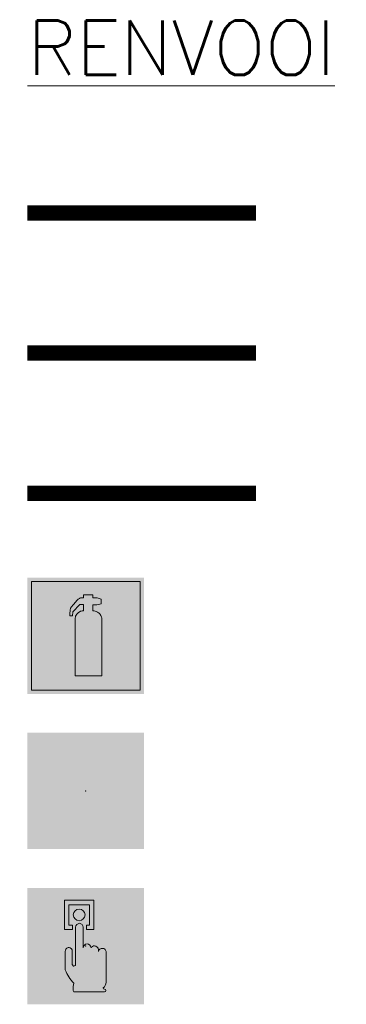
# Model space of a CAD drawing. Header units: millimetres. Extents: x -13022 to 1371524, y -38729 to 632593.
# Tile 6 of 256: x 331932 to 333194, y 487514 to 491321. Entities that reach past the tile are written whole.
import ezdxf

# ---------------------------------------------------------------- set-up
doc = ezdxf.new("R2010")
doc.units = ezdxf.units.MM
doc.header["$LTSCALE"] = 35
doc.linetypes.add('AI9-LType1', pattern=[1.69333, 0.846665, -0.846665])
doc.layers.add('Al65----_beveiliging-inst', color=92, linetype='Continuous', lineweight=9)
doc.layers.add('brandveiligheid voorzieningen', color=10, linetype='Continuous', lineweight=9)
doc.layers.add('At$1a---_tekst', color=2, linetype='Continuous')
doc.styles.add('Algemeen', font='simplex.shx', dxfattribs={"height": 2.5})

# ---------------------------------------------------------------- blocks, each defined once
blk = doc.blocks.new('Handbrandmelder')
at = {"layer": 'brandveiligheid voorzieningen', "true_color": 0xffffff}
h = blk.add_hatch(color=7, dxfattribs=at)
h.paths.add_polyline_path([(-1.362300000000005, 6.704000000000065), (-1.362300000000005, 4.817999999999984), (-0.8615999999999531, 4.817999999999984), (-0.8615999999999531, 5.105000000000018), (-1.086699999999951, 5.105000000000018), (-1.086699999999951, 6.416000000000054), (0.2412000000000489, 6.416000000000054), (0.2412000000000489, 5.105000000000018), (0.04229999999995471, 5.105000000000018), (0.04229999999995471, 4.817999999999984), (0.5291999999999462, 4.817999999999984), (0.5291999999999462, 6.704000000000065)])
edge = h.paths.add_edge_path()
edge.add_line((-0.7744000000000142, 0.7949999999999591), (1.217199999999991, 0.7949999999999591))
edge.add_arc((1.184803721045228, 0.9150839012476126), 0.1243770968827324, 285.0978454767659, 344.5738128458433)
edge.add_arc((1.195484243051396, 0.8747174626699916), 0.109458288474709, 3.814851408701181, 78.55699892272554)
edge.add_arc((1.215450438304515, 1.081053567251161), 0.09906901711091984, 186.406081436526, 271.01189771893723, ccw=False)
edge.add_arc((0.8951311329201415, 1.429528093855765), 0.4224763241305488, 301.679206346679, 358.7077007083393)
edge.add_line((1.317499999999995, 1.419999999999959), (1.317499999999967, 3.355999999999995))
edge.add_arc((1.081486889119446, 3.369604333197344), 0.2364048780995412, 356.7009913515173, 450.505791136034)
edge.add_arc((1.075081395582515, 3.342345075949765), 0.2636902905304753, 89.06159279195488, 168.7031401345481)
edge.add_line((0.8165000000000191, 3.394000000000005), (0.8164999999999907, 3.518000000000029))
edge.add_arc((0.5556438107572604, 3.507110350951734), 0.2610833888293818, 2.390469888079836, 87.79258356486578)
edge.add_arc((0.5704530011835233, 3.50642776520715), 0.2616154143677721, 91.0410009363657, 151.5647371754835)
edge.add_line((0.3404000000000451, 3.630999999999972), (0.3404000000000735, 3.643000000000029))
edge.add_arc((0.0797851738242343, 3.632360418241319), 0.260831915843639, 2.337797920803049, 87.79954707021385)
edge.add_arc((0.09911405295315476, 3.633166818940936), 0.2600000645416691, 92.05296153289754, 177.8325614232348)
edge.add_line((-0.1607000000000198, 3.643000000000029), (-0.1607000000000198, 4.966999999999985))
edge.add_arc((-0.4109663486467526, 4.968042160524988), 0.2502685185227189, 359.7614099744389, 447.1448072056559)
edge.add_arc((-0.3888415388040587, 4.957652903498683), 0.2605261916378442, 92.12460751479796, 177.9439144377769)
edge.add_line((-0.6491999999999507, 4.966999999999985), (-0.6491999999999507, 2.557000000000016))
edge.add_arc((-0.7221004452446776, 2.557732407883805), 0.07290412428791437, 299.05017427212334, 359.42438665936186, ccw=False)
edge.add_line((-0.6866999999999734, 2.494000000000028), (-0.7617999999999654, 2.456999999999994))
edge.add_line((-0.7617999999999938, 2.456999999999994), (-0.7867999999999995, 2.456999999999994))
edge.add_line((-0.7867999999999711, 2.456999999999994), (-0.874499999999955, 2.56899999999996))
edge.add_line((-0.8745000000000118, 2.56899999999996), (-0.8745000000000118, 3.418999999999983))
edge.add_arc((-1.086056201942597, 3.443345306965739), 0.2129523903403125, 353.4354350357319, 446.9700572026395)
edge.add_arc((-1.078000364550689, 3.420914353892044), 0.2351074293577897, 89.22004572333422, 180.4665340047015)
edge.add_line((-1.313099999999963, 3.418999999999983), (-1.313099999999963, 2.281999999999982))
edge.add_line((-1.313099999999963, 2.282000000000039), (-1.313099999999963, 2.219000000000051))
edge.add_arc((0.9800915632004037, 3.05278358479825), 2.44006610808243, 199.9808058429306, 224.0251806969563)
edge.add_arc((-28.56458777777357, 4.729210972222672), 27.99404121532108, 352.66871906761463, 353.08124823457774, ccw=False)
edge.add_arc((-0.07303414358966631, 1.025300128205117), 0.7382087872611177, 169.7231517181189, 198.1780845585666)
edge = h.paths.add_edge_path(flags=17)
edge.add_arc((-0.4353433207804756, 5.779888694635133), 0.3920893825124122, 271.8332605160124, 357.9700289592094)
edge.add_arc((-0.4344971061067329, 5.742470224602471), 0.3917044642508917, 3.443843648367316, 88.28877503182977)
edge.add_arc((-0.4184133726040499, 5.749796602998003), 0.3842284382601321, 90.65414391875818, 177.5830480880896)
edge.add_arc((-0.4087352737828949, 5.781623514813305), 0.3938747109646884, 182.2733025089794, 267.9536111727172)
at = {"layer": 'Al65----_beveiliging-inst', "color": 7, "true_color": 0xffffff}
blk.add_solid([(-3.75, 0), (3.75, 0), (-3.75, 7.5), (3.75, 7.5)], dxfattribs=at)
at = {"layer": 'Al65----_beveiliging-inst', "color": 10}
blk.add_solid([(-3.5, 0.25), (3.5, 0.25), (-3.5, 7.25), (3.5, 7.25)], dxfattribs=at)
at = {"layer": 'brandveiligheid voorzieningen', "color": 7, "true_color": 0xffffff}
for points in [[(-1.362300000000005, 6.704000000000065), (-1.362300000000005, 4.818000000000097)], [(0.5291999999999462, 6.704000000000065), (-1.362300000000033, 6.704000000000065)], [(-1.086699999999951, 5.105000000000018), (-1.086699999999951, 6.416000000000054)], [(-1.086699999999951, 6.416000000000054), (0.2412000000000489, 6.416000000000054)], [(0.2412000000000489, 6.416000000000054), (0.2412000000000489, 5.105000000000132)], [(0.5291999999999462, 4.817999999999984), (0.5291999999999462, 6.704000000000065)], [(-0.8615999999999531, 5.105000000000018), (-1.086699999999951, 5.105000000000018)], [(-0.8615999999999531, 4.817999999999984), (-0.8615999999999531, 5.105000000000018)], [(0.2412000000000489, 5.105000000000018), (0.04230000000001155, 5.105000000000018)], [(0.04229999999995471, 5.105000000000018), (0.04229999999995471, 4.817999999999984)], [(-1.362300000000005, 4.817999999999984), (-0.8616000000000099, 4.817999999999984)], [(-0.6491999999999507, 4.966999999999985), (-0.6491999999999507, 2.557000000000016)], [(-0.1607000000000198, 3.643000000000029), (-0.1607000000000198, 4.966999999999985)], [(0.04229999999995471, 4.817999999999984), (0.5291999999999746, 4.817999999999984)], [(-1.313099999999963, 3.418999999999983), (-1.313099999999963, 2.281999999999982)], [(-0.8745000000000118, 2.56899999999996), (-0.8745000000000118, 3.418999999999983)], [(0.3404000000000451, 3.630999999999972), (0.3404000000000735, 3.643000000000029)], [(0.8165000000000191, 3.394000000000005), (0.8164999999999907, 3.518000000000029)], [(1.317499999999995, 1.419999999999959), (1.317499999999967, 3.355999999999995)], [(-0.7867999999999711, 2.456999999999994), (-0.874499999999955, 2.56899999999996)], [(-1.313099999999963, 2.282000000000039), (-1.313099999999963, 2.219000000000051)], [(-0.7617999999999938, 2.456999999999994), (-0.7867999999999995, 2.456999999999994)], [(-0.6866999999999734, 2.494000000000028), (-0.7617999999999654, 2.456999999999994)], [(-0.7744000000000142, 0.7949999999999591), (1.217199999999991, 0.7949999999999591)]]:
    blk.add_lwpolyline(points, dxfattribs=at)
for points in [[(-0.802299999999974, 5.765999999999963, -0.3986000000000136), (-0.4227999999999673, 6.134000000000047)], [(-0.4228000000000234, 5.388000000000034, -0.3922999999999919), (-0.8023000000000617, 5.765999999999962)], [(-0.4228000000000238, 6.133999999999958, -0.3880999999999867), (-0.04350000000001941, 5.765999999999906)], [(-0.04349999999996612, 5.76600000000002, -0.39459999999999), (-0.4227999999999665, 5.388000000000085)], [(-0.3984999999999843, 5.217999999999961, 0.392999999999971), (-0.6491999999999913, 4.966999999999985)], [(-0.1606999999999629, 4.966999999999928, 0.4008999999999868), (-0.3984999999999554, 5.217999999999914)], [(0.08979999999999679, 3.892999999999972, 0.3927999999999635), (-0.1606999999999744, 3.643000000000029)], [(0.3404000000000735, 3.643000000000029, 0.3912000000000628), (0.08980000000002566, 3.892999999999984)], [(-1.074800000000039, 3.655999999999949, 0.4206000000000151), (-1.313100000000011, 3.418999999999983)], [(-0.874499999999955, 3.418999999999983, 0.4324000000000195), (-1.074799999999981, 3.655999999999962)], [(0.5657000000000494, 3.768000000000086, 0.2703999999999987), (0.3404000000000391, 3.631000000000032)], [(0.8164999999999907, 3.518000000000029, 0.3909000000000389), (0.5657000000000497, 3.768000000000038)], [(1.079399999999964, 3.605999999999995, 0.3622000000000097), (0.8164999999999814, 3.394000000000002)], [(1.317499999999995, 3.355999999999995, 0.4338000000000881), (1.079399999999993, 3.605999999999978)], [(-0.6491999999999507, 2.557000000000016, -0.269699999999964), (-0.6866999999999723, 2.494000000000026)], [(-1.31310000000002, 2.219000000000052, 0.1053000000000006), (-0.7744000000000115, 1.35700000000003)], [(-0.7743999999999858, 1.356999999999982, -0.00180000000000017), (-0.7993999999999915, 1.156999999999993)], [(1.11699999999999, 1.069999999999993, 0.2540999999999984), (1.317500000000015, 1.419999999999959)], [(-0.7994000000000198, 1.156999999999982, 0.1247999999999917), (-0.7744000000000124, 0.79499999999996)], [(1.217200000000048, 0.981999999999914, -0.3869000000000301), (1.117000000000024, 1.069999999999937)], [(1.304699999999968, 0.882000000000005, 0.338199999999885), (1.217199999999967, 0.9819999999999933)], [(1.217200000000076, 0.7949999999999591, 0.2655000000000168), (1.304700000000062, 0.8820000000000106)]]:
    blk.add_lwpolyline(points, format="xyb", dxfattribs=at)
blk.add_point((0, 3.75), dxfattribs=at)
blk = doc.blocks.new('Handbrandblusser')
at = {"ltscale": 0.1}
h = blk.add_hatch(color=10, dxfattribs=at)
h.paths.add_polyline_path([(15.58817086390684, 7.19129838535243), (8.58817086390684, 7.191298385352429), (8.58817086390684, 0.1912983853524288), (15.58817086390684, 0.1912983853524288)])
h.paths.add_polyline_path([(11.40672454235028, 1.098164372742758), (13.12900348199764, 1.098164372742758), (13.12900348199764, 4.758457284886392), (13.12677351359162, 4.788704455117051), (13.12008360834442, 4.836965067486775), (13.1104204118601, 4.880023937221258), (13.08886405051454, 4.945816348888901), (13.06414856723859, 4.998700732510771), (13.02586744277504, 5.058231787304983), (12.9868429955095, 5.10755201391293), (12.95413679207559, 5.140689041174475), (12.91511234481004, 5.174693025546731), (12.85471736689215, 5.214862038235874), (12.8034280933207, 5.240967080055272), (12.75566960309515, 5.259943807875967), (12.69731876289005, 5.276512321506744), (12.64287036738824, 5.285856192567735), (12.59604103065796, 5.28951667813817), (12.54084931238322, 5.286337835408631), (12.54084931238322, 5.674156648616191), (12.81457793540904, 5.67415664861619), (13.0845899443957, 5.754687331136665), (13.0845899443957, 6.042806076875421), (12.81532125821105, 6.123336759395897), (12.53954849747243, 6.123336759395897), (12.53954849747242, 6.319943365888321), (11.93857200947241, 6.319943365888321), (11.93857200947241, 6.126611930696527), (11.75088300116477, 6.127189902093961), (11.71873428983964, 6.117557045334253), (11.67878068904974, 6.100892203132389), (11.63603962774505, 6.075461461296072), (11.59274107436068, 6.04087950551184), (11.52677117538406, 5.963623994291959), (11.43701494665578, 5.860263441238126), (11.3073051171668, 5.71442198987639), (11.15195065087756, 5.537081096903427), (11.1285359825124, 5.493347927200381), (11.1142270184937, 5.460018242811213), (11.10103303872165, 5.420716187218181), (11.09192733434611, 5.385170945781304), (11.08560909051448, 5.350011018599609), (11.08282162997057, 5.317451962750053), (11.08207830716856, 5.281714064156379), (11.08300746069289, 5.251563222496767), (11.07384385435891, 5.179348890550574), (11.07204344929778, 5.126432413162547), (11.07018514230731, 5.071814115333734), (11.06888432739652, 4.982228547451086), (11.2439368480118, 4.982228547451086), (11.25973245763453, 5.227384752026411), (11.71483184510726, 5.697949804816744), (11.93857200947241, 5.697949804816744), (11.93857200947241, 5.305699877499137), (11.91645815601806, 5.30415862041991), (11.8861677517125, 5.30107610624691), (11.84937327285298, 5.295007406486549), (11.80533139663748, 5.284411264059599), (11.761289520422, 5.269672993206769), (11.72170758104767, 5.252333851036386), (11.68881554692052, 5.235669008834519), (11.65592351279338, 5.215440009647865), (11.6274914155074, 5.195018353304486), (11.59980264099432, 5.173633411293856), (11.5775029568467, 5.152922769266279), (11.5553891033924, 5.130767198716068), (11.53234609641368, 5.105047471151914), (11.51320553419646, 5.080387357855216), (11.49871073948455, 5.059291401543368), (11.48718923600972, 5.041566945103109), (11.47343776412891, 5.017484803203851), (11.46024378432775, 4.99166874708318), (11.45039475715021, 4.969513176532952), (11.4394307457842, 4.941288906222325), (11.42883839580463, 4.909307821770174), (11.42103350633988, 4.880698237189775), (11.41360027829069, 4.843515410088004), (11.40858284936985, 4.803635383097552), (11.40672454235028, 4.773002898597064)], flags=16)
at = {"layer": 'brandveiligheid voorzieningen', "ltscale": 0.1, "true_color": 0xffffff}
blk.add_hatch(color=7, dxfattribs=at).paths.add_polyline_path([(13.12900348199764, 4.758457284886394), (13.12677351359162, 4.788704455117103), (13.12008360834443, 4.836965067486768), (13.11042041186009, 4.880023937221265), (13.08886405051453, 4.945816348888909), (13.06414856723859, 4.998700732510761), (13.02586744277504, 5.058231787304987), (12.98684299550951, 5.107552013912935), (12.95413679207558, 5.14068904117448), (12.91511234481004, 5.174693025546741), (12.85471736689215, 5.214862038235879), (12.8034280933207, 5.240967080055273), (12.75566960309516, 5.259943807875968), (12.69731876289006, 5.276512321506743), (12.64287036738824, 5.285856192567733), (12.59604103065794, 5.28951667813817), (12.54084931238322, 5.286337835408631), (12.54084931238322, 5.674156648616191), (12.81457793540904, 5.67415664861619), (13.0845899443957, 5.754687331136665), (13.0845899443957, 6.042806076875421), (12.81532125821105, 6.123336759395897), (12.53954849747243, 6.123336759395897), (12.53954849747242, 6.319943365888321), (11.93857200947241, 6.319943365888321), (11.93857200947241, 6.126611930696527), (11.75088300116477, 6.127189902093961), (11.71873428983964, 6.117557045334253), (11.67878068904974, 6.100892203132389), (11.63603962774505, 6.075461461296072), (11.59274107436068, 6.04087950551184), (11.52677117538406, 5.963623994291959), (11.43701494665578, 5.860263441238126), (11.3073051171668, 5.71442198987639), (11.15195065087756, 5.537081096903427), (11.1285359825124, 5.493347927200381), (11.1142270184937, 5.460018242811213), (11.10103303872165, 5.420716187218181), (11.09192733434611, 5.385170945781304), (11.08560909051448, 5.350011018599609), (11.08282162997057, 5.317451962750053), (11.08207830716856, 5.281714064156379), (11.08300746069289, 5.251563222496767), (11.07384385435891, 5.179348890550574), (11.07204344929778, 5.126432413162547), (11.07018514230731, 5.071814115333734), (11.06888432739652, 4.982228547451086), (11.2439368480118, 4.982228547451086), (11.25973245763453, 5.227384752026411), (11.71483184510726, 5.697949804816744), (11.93857200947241, 5.697949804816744), (11.93857200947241, 5.305699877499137), (11.91645815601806, 5.30415862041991), (11.8861677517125, 5.30107610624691), (11.84937327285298, 5.295007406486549), (11.80533139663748, 5.284411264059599), (11.761289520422, 5.269672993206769), (11.72170758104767, 5.252333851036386), (11.68881554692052, 5.235669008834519), (11.65592351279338, 5.215440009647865), (11.6274914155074, 5.195018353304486), (11.59980264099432, 5.173633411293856), (11.5775029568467, 5.152922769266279), (11.5553891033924, 5.130767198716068), (11.53234609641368, 5.105047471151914), (11.51320553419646, 5.080387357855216), (11.49871073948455, 5.059291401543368), (11.48718923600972, 5.041566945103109), (11.47343776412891, 5.017484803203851), (11.46024378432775, 4.99166874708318), (11.45039475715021, 4.969513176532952), (11.4394307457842, 4.941288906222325), (11.42883839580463, 4.909307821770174), (11.42103350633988, 4.880698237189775), (11.41360027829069, 4.843515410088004), (11.40858284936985, 4.803635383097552), (11.40672454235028, 4.773002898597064), (11.40672454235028, 1.098164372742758), (13.12900348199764, 1.098164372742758)])
at = {"color": 10, "lineweight": 5, "ltscale": 0.1}
blk.add_lwpolyline([(11.40672454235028, 1.099223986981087), (11.40672454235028, 4.773002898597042), (11.40858284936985, 4.803635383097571), (11.41360027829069, 4.843515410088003), (11.42103350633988, 4.88069823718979), (11.42883839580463, 4.909307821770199), (11.43943074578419, 4.941288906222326), (11.45039475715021, 4.969513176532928), (11.46024378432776, 4.991668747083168), (11.4734377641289, 5.017484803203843), (11.48718923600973, 5.041566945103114), (11.49871073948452, 5.059291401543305), (11.51320553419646, 5.080387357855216), (11.53234609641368, 5.10504747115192), (11.55538910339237, 5.130767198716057), (11.57750295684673, 5.152922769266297), (11.59980264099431, 5.173633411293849), (11.62749141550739, 5.195018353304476), (11.65592351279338, 5.215440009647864), (11.68881554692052, 5.23566900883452), (11.72170758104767, 5.252333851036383), (11.761289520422, 5.269672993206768), (11.80533139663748, 5.284411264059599), (11.84937327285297, 5.295007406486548), (11.88616775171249, 5.30107610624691), (11.91645815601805, 5.304158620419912), (11.93857200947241, 5.305699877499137), (11.93857200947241, 5.697949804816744), (11.71483184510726, 5.697949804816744), (11.25973245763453, 5.22738475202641), (11.2439368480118, 4.982228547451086), (11.06888432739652, 4.982228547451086), (11.07018514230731, 5.071814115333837), (11.07204344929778, 5.126432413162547), (11.07384385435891, 5.179348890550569), (11.0830074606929, 5.25156322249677), (11.08207830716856, 5.281714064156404), (11.08282162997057, 5.317451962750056), (11.08560909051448, 5.350011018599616), (11.09192733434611, 5.385170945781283), (11.10103303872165, 5.420716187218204), (11.11422701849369, 5.460018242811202), (11.1285359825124, 5.493347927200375), (11.15195065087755, 5.537081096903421), (11.30730511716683, 5.714421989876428), (11.43701494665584, 5.860263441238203), (11.52677117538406, 5.963623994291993), (11.59274107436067, 6.040879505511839), (11.63603962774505, 6.075461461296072), (11.67878068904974, 6.100892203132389), (11.71873428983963, 6.117557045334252), (11.75088300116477, 6.12718990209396), (11.93857200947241, 6.126611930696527), (11.93857200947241, 6.319943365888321), (12.53954849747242, 6.319943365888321), (12.53954849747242, 6.123336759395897), (12.81532125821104, 6.123336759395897), (13.0845899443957, 6.042806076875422), (13.0845899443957, 5.754687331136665), (12.81457793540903, 5.67415664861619), (12.54084931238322, 5.67415664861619), (12.54084931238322, 5.286337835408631), (12.59604103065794, 5.28951667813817), (12.64287036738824, 5.285856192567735), (12.69731876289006, 5.276512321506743), (12.75566960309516, 5.25994380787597), (12.80342809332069, 5.24096708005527), (12.85471736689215, 5.214862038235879), (12.91511234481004, 5.17469302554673), (12.95413679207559, 5.140689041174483), (12.98684299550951, 5.107552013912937), (13.02586744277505, 5.058231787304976), (13.06414856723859, 4.99870073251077), (13.08886405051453, 4.945816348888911), (13.1104204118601, 4.880023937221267), (13.12008360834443, 4.836965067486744), (13.12677351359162, 4.788704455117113), (13.12900348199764, 4.75845728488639), (13.12900348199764, 1.098164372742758), (11.40672454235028, 1.098164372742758)], dxfattribs=at)
at = {"layer": 'Al65----_beveiliging-inst', "color": 7, "true_color": 0xffffff}
blk.add_solid([(8.33817086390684, -0.05870161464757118), (15.83817086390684, -0.05870161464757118), (8.33817086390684, 7.441298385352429), (15.83817086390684, 7.441298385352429)], dxfattribs=at)
at = {"layer": 'brandveiligheid voorzieningen', "color": 10, "ltscale": 0.1}
blk.add_lwpolyline([(8.58817086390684, 0.1912983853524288), (15.58817086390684, 0.1912983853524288), (15.58817086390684, 7.191298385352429), (8.58817086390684, 7.191298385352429)], close=True, dxfattribs=at)

msp = doc.modelspace()

# ---------------------------------------------------------------- hatches: boundary and pattern name
at = {"layer": 'Al65----_beveiliging-inst', "linetype": 'Continuous', "true_color": 0xffffff}
h = msp.add_hatch(color=7, dxfattribs=at)
h.paths.add_polyline_path([(332078.6688729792, 488245.0684114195), (332068.6008729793, 488245.0684114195), (332056.9368729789, 488255.9284114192), (332056.9368729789, 488503.1284114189), (332067.8988729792, 488513.9284114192), (332078.6688729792, 488513.9284114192)])
edge = h.paths.add_edge_path()
edge.add_arc((332197.7549856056, 488479.9222987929), 11.57324020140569, 92.01095951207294, 177.989040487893)
edge.add_line((332186.1888729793, 488480.3284114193), (332186.1708729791, 488480.3284114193))
edge.add_line((332186.1708729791, 488480.3284114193), (332186.1708729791, 488276.2084114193))
edge.add_line((332186.1708729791, 488276.2084114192), (332186.1888729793, 488276.2084114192))
edge.add_arc((332197.7903486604, 488276.7753379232), 11.61531935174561, 182.7976335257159, 267.8217742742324)
edge.add_arc((332196.8920932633, 488276.7718825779), 11.61245842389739, 272.2543291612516, 357.2187455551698)
edge.add_line((332208.4908729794, 488276.2084114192), (332208.5448729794, 488276.2084114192))
edge.add_line((332208.5448729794, 488276.2084114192), (332208.5448729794, 488480.3284114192))
edge.add_line((332208.5448729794, 488480.3284114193), (332208.4908729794, 488480.3284114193))
edge.add_arc((332196.9171063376, 488479.9153266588), 11.58113609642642, 2.044102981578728, 87.86340990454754)
edge = h.paths.add_edge_path()
edge.add_arc((332152.7353874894, 488479.911896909), 11.58400503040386, 92.06057133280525, 177.9394286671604)
edge.add_line((332141.158872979, 488480.3284114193), (332141.1348729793, 488480.3284114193))
edge.add_line((332141.1348729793, 488480.3284114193), (332141.1348729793, 488276.2084114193))
edge.add_line((332141.1348729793, 488276.2084114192), (332141.1588729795, 488276.2084114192))
edge.add_arc((332152.7813950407, 488276.7966130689), 11.63739662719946, 182.8971976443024, 267.7222101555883)
edge.add_arc((332151.8572410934, 488276.8020309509), 11.64277490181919, 272.2723529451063, 357.0774452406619)
edge.add_line((332163.4848729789, 488276.2084114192), (332163.502872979, 488276.2084114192))
edge.add_line((332163.502872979, 488276.2084114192), (332163.502872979, 488480.3284114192))
edge.add_line((332163.502872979, 488480.3284114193), (332163.4848729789, 488480.3284114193))
edge.add_arc((332151.8970204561, 488479.9003304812), 11.59575695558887, 2.115670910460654, 87.91512499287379)
edge = h.paths.add_edge_path()
edge.add_arc((332109.6793874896, 488479.8990011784), 11.59646763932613, 91.99902916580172, 177.8778865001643)
edge.add_line((332098.0908729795, 488480.3284114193), (332098.0908729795, 488206.1884114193))
edge.add_line((332098.0908729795, 488206.1884114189), (332120.4588729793, 488206.1884114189))
edge.add_line((332120.4588729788, 488206.1884114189), (332120.4588729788, 488480.3284114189))
edge.add_line((332120.4588729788, 488480.3284114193), (332120.4168729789, 488480.3284114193))
edge.add_arc((332108.8389336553, 488479.9111607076), 11.58545541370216, 2.06395649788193, 87.84355638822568)
h.paths.add_polyline_path([(332120.5488729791, 488180.2084114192), (332116.4568729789, 488156.1484114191), (332102.110872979, 488156.1484114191), (332098.036872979, 488180.3884114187), (332098.036872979, 488189.8684114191), (332120.5488729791, 488189.8684114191)])
edge = h.paths.add_edge_path()
edge.add_line((332247.496872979, 488383.4327099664), (332247.496872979, 488503.1284114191))
edge.add_line((332247.496872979, 488503.1284114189), (332236.5108729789, 488513.9284114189))
edge.add_line((332236.5108729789, 488513.9284114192), (332225.7648729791, 488513.9284114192))
edge.add_line((332225.7648729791, 488513.9284114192), (332225.7648729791, 488245.0684114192))
edge.add_line((332225.7648729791, 488245.0684114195), (332235.8268729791, 488245.0684114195))
edge.add_line((332235.8268729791, 488245.0684114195), (332247.496872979, 488255.9284114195))
edge.add_line((332247.496872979, 488255.9284114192), (332247.496872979, 488371.1884114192))
edge.add_line((332247.496872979, 488371.1884114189), (332260.8228729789, 488371.1884114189))
edge.add_arc((332300.6487297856, 488374.4662506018), 39.96051926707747, 184.7050839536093, 271.9304783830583)
edge.add_arc((332300.2952912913, 488379.5105956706), 45.01428082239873, 272.1638024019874, 357.8838316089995)
edge.add_arc((332300.3599984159, 488376.1886231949), 44.94952935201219, 2.116161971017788, 87.9156160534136)
edge.add_arc((332303.3476342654, 488376.6578055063), 44.47118538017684, 91.74313928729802, 171.2428322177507)
edge.add_arc((332248.5468729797, 474823.4305810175), 13560.00216960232, 89.95416337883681, 90.00443661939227)
edge = h.paths.add_edge_path(flags=16)
edge.add_line((332295.610872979, 488371.1884114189), (332295.610872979, 488348.088411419))
edge.add_arc((332302.7147962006, 488378.5205000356), 31.2502438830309, 193.5695191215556, 256.860438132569, ccw=False)
edge.add_line((332272.3368729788, 488371.1884114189), (332295.610872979, 488371.1884114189))
edge = h.paths.add_edge_path(flags=16)
edge.add_line((332295.610872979, 488407.5484114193), (332295.610872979, 488383.4284114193))
edge.add_line((332295.610872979, 488383.4284114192), (332272.1268729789, 488383.4284114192))
edge.add_arc((332302.7281359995, 488377.1264324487), 31.24343510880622, 103.16759908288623, 168.3632784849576, ccw=False)
edge = h.paths.add_edge_path(flags=16)
edge.add_arc((332301.3790806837, 488377.2078304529), 31.13552662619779, 11.524705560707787, 78.04824712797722, ccw=False)
edge.add_line((332331.8868729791, 488383.4284114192), (332307.8268729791, 488383.4284114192))
edge.add_line((332307.8268729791, 488383.4284114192), (332307.8268729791, 488407.6684114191))
edge = h.paths.add_edge_path(flags=16)
edge.add_arc((332301.2826116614, 488378.5487767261), 31.27276928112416, 282.07921775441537, 346.3871435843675, ccw=False)
edge.add_line((332307.8268729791, 488347.968411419), (332307.8268729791, 488371.1884114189))
edge.add_line((332307.8268729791, 488371.1884114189), (332331.6768729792, 488371.1884114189))

# ---------------------------------------------------------------- linework, layer by layer
at = {"layer": 'Al65----_beveiliging-inst', "color": 10, "linetype": 'AI9-LType1', "lineweight": 0, "ltscale": 0.1, "const_width": 60, "flags": 128}
msp.add_lwpolyline([(331962.4548729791, 490573.5048979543), (332845.8717839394, 490573.5048979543)], dxfattribs=at)
at = {"layer": 'Al65----_beveiliging-inst', "color": 92, "linetype": 'AI9-LType1', "lineweight": 0, "ltscale": 0.1, "const_width": 60, "flags": 128}
msp.add_lwpolyline([(331962.4548729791, 490032.1154990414), (332845.8717839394, 490032.1154990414)], dxfattribs=at)
at = {"layer": 'Al65----_beveiliging-inst', "color": 130, "linetype": 'AI9-LType1', "lineweight": 0, "ltscale": 0.1, "const_width": 60, "flags": 128}
msp.add_lwpolyline([(331962.4548729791, 489489.4449829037), (332845.8717839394, 489489.4449829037)], dxfattribs=at)
at = {"layer": 'Al65----_beveiliging-inst', "color": 255, "linetype": 'Continuous'}
msp.add_point((332187.4578729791, 488339.0884114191), dxfattribs=at)
at = {"layer": 'Al65----_beveiliging-inst', "color": 7, "true_color": 0xffffff}
msp.add_solid([(331962.4548729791, 488114.0884114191), (332412.4548729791, 488114.0884114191), (331962.4548729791, 488564.0884114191), (332412.4548729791, 488564.0884114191)], dxfattribs=at)
msp.add_solid([(331962.4548729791, 488114.0884114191), (332412.4548729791, 488114.0884114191), (331962.4548729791, 488564.0884114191), (332412.4548729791, 488564.0884114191)], dxfattribs=at)
at = {"layer": 'Al65----_beveiliging-inst', "color": 10}
msp.add_solid([(331977.4548729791, 488129.0884114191), (332397.4548729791, 488129.0884114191), (331977.4548729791, 488549.0884114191), (332397.4548729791, 488549.0884114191)], dxfattribs=at)

# ---------------------------------------------------------------- block references
at = {"ltscale": 0.1, "xscale": 60, "yscale": 60, "zscale": 60}
msp.add_blockref('Handbrandblusser', (331462.1646211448, 488717.6105082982), dxfattribs=at)
at = {"layer": 'Al65----_beveiliging-inst', "xscale": 60, "yscale": 60, "zscale": 60}
msp.add_blockref('Handbrandmelder', (332187.4548729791, 487514.0884114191), dxfattribs=at)

# ---------------------------------------------------------------- texts
at = {"layer": 'At$1a---_tekst', "color": 4, "lineweight": 0, "insert": (331962.4548729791, 491317.1080311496), "char_height": 210, "width": 1569.429147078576, "attachment_point": 1, "style": 'Algemeen'}
msp.add_mtext('{\\LRENVOOI}', dxfattribs=at)

doc.saveas('drawing.dxf')
